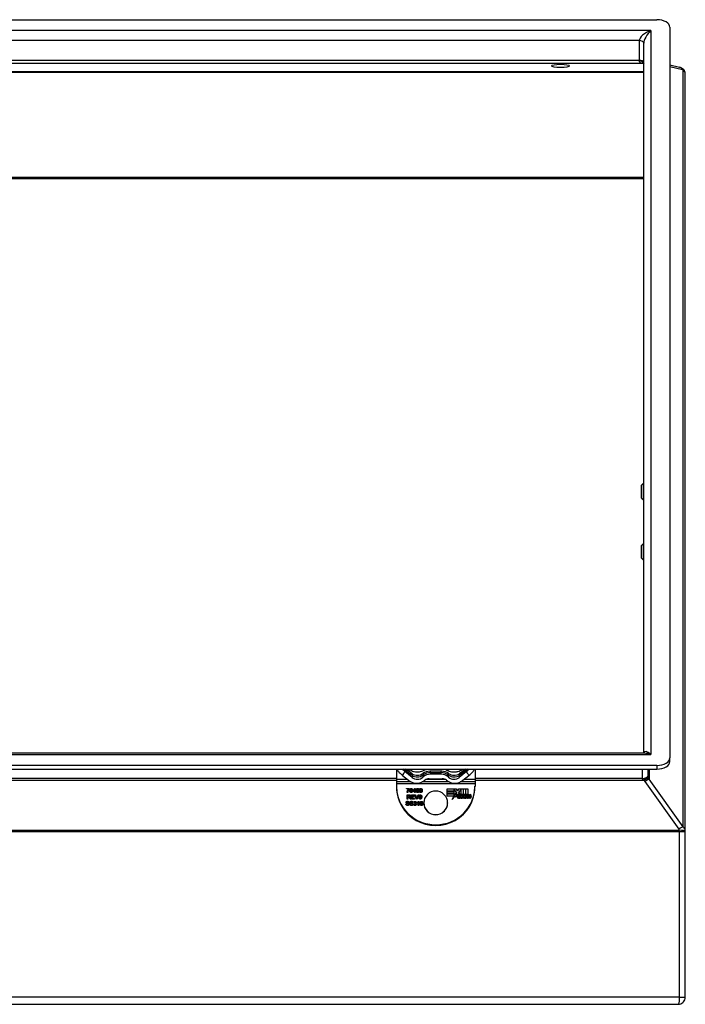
# Model space of a CAD drawing. Header units: inches. Extents: x 13 to 125, y 11 to 86.
# Tile 5 of 11: x 21 to 29, y 74 to 86. Entities that reach past the tile are written whole.
import ezdxf

# ---------------------------------------------------------------- set-up
doc = ezdxf.new("R2010")
doc.units = ezdxf.units.IN
doc.header["$MEASUREMENT"] = 0
doc.layers.add('Visible Edges(ANSI)', color=7, linetype='Continuous', lineweight=25)
doc.layers.add('Visible Tangent Edges(ANSI)', color=7, linetype='Continuous', lineweight=25)

msp = doc.modelspace()

# ---------------------------------------------------------------- linework, layer by layer
at = {"layer": 'Visible Edges(ANSI)'}
for p, q in [((13.148, 85.834), (28.463, 85.834)), ((28.62, 85.744), (28.62, 76.96)), ((28.305, 77.017), (28.305, 85.552)), ((28.62, 85.293), (28.737, 85.264)), ((28.805, 76.077), (28.805, 85.181)), ((28.278, 80.238), (28.297, 80.257)), ((28.297, 80.257), (28.297, 80.065)), ((28.297, 80.257), (28.305, 80.257)), ((28.278, 80.084), (28.278, 80.238)), ((28.278, 80.084), (28.297, 80.065)), ((28.297, 80.065), (28.305, 80.065)), ((28.278, 79.515), (28.297, 79.534)), ((28.278, 79.361), (28.278, 79.515)), ((28.297, 79.534), (28.297, 79.342)), ((28.297, 79.534), (28.305, 79.534)), ((28.278, 79.361), (28.297, 79.342)), ((28.297, 79.342), (28.305, 79.342)), ((28.31, 77.016), (13.3, 77.016)), ((28.62, 76.915), (28.62, 76.96)), ((28.463, 76.87), (13.148, 76.87)), ((13.148, 76.824), (28.463, 76.824)), ((25.333, 76.824), (25.333, 76.702)), ((25.485, 76.795), (25.442, 76.824)), ((26.168, 76.824), (26.126, 76.795)), ((26.278, 76.824), (26.278, 76.702)), ((28.36, 76.754), (28.36, 76.824)), ((25.333, 76.702), (25.333, 76.671)), ((25.464, 76.702), (25.333, 76.702)), ((25.407, 76.75), (25.478, 76.691)), ((25.521, 76.726), (25.435, 76.796)), ((25.521, 76.77), (25.485, 76.795)), ((25.736, 76.702), (25.693, 76.702)), ((25.726, 76.71), (25.884, 76.71)), ((25.868, 76.764), (25.742, 76.764)), ((25.918, 76.702), (25.874, 76.702)), ((26.175, 76.796), (26.089, 76.726)), ((26.126, 76.795), (26.089, 76.77)), ((26.133, 76.691), (26.204, 76.75)), ((26.278, 76.702), (26.146, 76.702)), ((26.278, 76.702), (26.278, 76.671)), ((28.36, 76.745), (28.36, 76.754)), ((25.333, 76.671), (25.333, 76.647)), ((25.333, 76.647), (25.333, 76.621)), ((25.333, 76.621), (25.333, 76.612)), ((25.455, 76.592), (25.488, 76.592)), ((25.455, 76.587), (25.455, 76.592)), ((25.455, 76.591), (25.488, 76.591)), ((25.48, 76.587), (25.455, 76.587)), ((25.48, 76.587), (25.48, 76.585)), ((25.488, 76.592), (25.488, 76.588)), ((25.531, 76.561), (25.553, 76.593)), ((25.531, 76.56), (25.553, 76.592)), ((25.552, 76.583), (25.537, 76.561)), ((25.552, 76.561), (25.552, 76.583)), ((25.553, 76.593), (25.558, 76.593)), ((25.553, 76.593), (25.553, 76.592)), ((25.553, 76.592), (25.558, 76.592)), ((25.558, 76.593), (25.558, 76.561)), ((25.943, 76.561), (25.943, 76.588)), ((25.943, 76.588), (26.054, 76.588)), ((26.025, 76.586), (25.943, 76.586)), ((26.056, 76.543), (26.025, 76.587)), ((26.025, 76.587), (26.025, 76.561)), ((26.054, 76.586), (26.026, 76.586)), ((26.054, 76.588), (26.069, 76.566)), ((26.054, 76.588), (26.054, 76.586)), ((26.069, 76.564), (26.054, 76.586)), ((26.069, 76.566), (26.081, 76.588)), ((26.081, 76.586), (26.069, 76.564)), ((26.081, 76.588), (26.136, 76.588)), ((26.081, 76.588), (26.081, 76.586)), ((26.111, 76.586), (26.081, 76.546)), ((26.111, 76.586), (26.081, 76.586)), ((26.111, 76.521), (26.111, 76.586)), ((26.136, 76.586), (26.111, 76.586)), ((26.136, 76.588), (26.136, 76.507)), ((26.14, 76.513), (26.14, 76.588)), ((26.14, 76.588), (26.165, 76.588)), ((26.165, 76.586), (26.14, 76.586)), ((26.165, 76.588), (26.165, 76.521)), ((26.168, 76.521), (26.168, 76.588)), ((26.168, 76.588), (26.193, 76.588)), ((26.193, 76.586), (26.168, 76.586)), ((26.193, 76.588), (26.193, 76.522)), ((26.278, 76.671), (26.278, 76.647)), ((26.278, 76.647), (26.278, 76.621)), ((26.278, 76.612), (26.278, 76.621)), ((25.469, 76.544), (25.462, 76.544)), ((25.463, 76.516), (25.486, 76.516)), ((25.463, 76.466), (25.463, 76.516)), ((25.463, 76.514), (25.486, 76.514)), ((25.47, 76.466), (25.463, 76.466)), ((25.486, 76.51), (25.47, 76.51)), ((25.47, 76.51), (25.47, 76.494)), ((25.47, 76.494), (25.47, 76.492)), ((25.47, 76.494), (25.484, 76.494)), ((25.47, 76.492), (25.484, 76.492)), ((25.47, 76.488), (25.47, 76.466)), ((25.478, 76.488), (25.47, 76.488)), ((25.489, 76.489), (25.489, 76.487)), ((25.493, 76.486), (25.493, 76.485)), ((25.499, 76.466), (25.493, 76.477)), ((25.497, 76.502), (25.497, 76.501)), ((25.499, 76.48), (25.507, 76.466)), ((25.499, 76.478), (25.507, 76.466)), ((25.507, 76.466), (25.499, 76.466)), ((25.5, 76.568), (25.5, 76.567)), ((25.514, 76.516), (25.55, 76.516)), ((25.514, 76.466), (25.514, 76.516)), ((25.514, 76.514), (25.55, 76.514)), ((25.551, 76.466), (25.514, 76.466)), ((25.52, 76.568), (25.52, 76.567)), ((25.521, 76.51), (25.521, 76.495)), ((25.55, 76.51), (25.521, 76.51)), ((25.521, 76.495), (25.548, 76.495)), ((25.521, 76.495), (25.521, 76.493)), ((25.521, 76.493), (25.548, 76.493)), ((25.521, 76.489), (25.521, 76.472)), ((25.548, 76.489), (25.521, 76.489)), ((25.521, 76.472), (25.551, 76.472)), ((25.521, 76.472), (25.521, 76.471)), ((25.521, 76.471), (25.551, 76.471)), ((25.531, 76.556), (25.531, 76.561)), ((25.552, 76.556), (25.531, 76.556)), ((25.537, 76.561), (25.537, 76.56)), ((25.537, 76.561), (25.552, 76.561)), ((25.537, 76.56), (25.552, 76.56)), ((25.548, 76.495), (25.548, 76.489)), ((25.55, 76.516), (25.55, 76.51)), ((25.551, 76.472), (25.551, 76.466)), ((25.552, 76.561), (25.552, 76.56)), ((25.552, 76.544), (25.552, 76.556)), ((25.558, 76.544), (25.552, 76.544)), ((25.555, 76.516), (25.562, 76.516)), ((25.575, 76.466), (25.555, 76.516)), ((25.556, 76.514), (25.562, 76.514)), ((25.558, 76.561), (25.565, 76.561)), ((25.558, 76.561), (25.558, 76.56)), ((25.558, 76.56), (25.565, 76.56)), ((25.558, 76.556), (25.558, 76.544)), ((25.565, 76.556), (25.558, 76.556)), ((25.562, 76.516), (25.575, 76.48)), ((25.562, 76.516), (25.562, 76.514)), ((25.562, 76.514), (25.575, 76.478)), ((25.565, 76.561), (25.565, 76.556)), ((25.581, 76.466), (25.575, 76.466)), ((25.577, 76.569), (25.577, 76.568)), ((25.578, 76.56), (25.578, 76.558)), ((25.578, 76.472), (25.578, 76.47)), ((25.601, 76.516), (25.581, 76.466)), ((25.581, 76.48), (25.594, 76.516)), ((25.581, 76.478), (25.594, 76.514)), ((25.594, 76.516), (25.601, 76.516)), ((25.594, 76.516), (25.594, 76.514)), ((25.594, 76.514), (25.601, 76.514)), ((25.603, 76.581), (25.597, 76.58)), ((25.598, 76.559), (25.598, 76.558)), ((25.605, 76.478), (25.611, 76.478)), ((25.606, 76.476), (25.611, 76.477)), ((25.611, 76.555), (25.617, 76.556)), ((25.611, 76.554), (25.617, 76.554)), ((25.611, 76.499), (25.611, 76.498)), ((25.611, 76.478), (25.611, 76.477)), ((25.617, 76.576), (25.617, 76.575)), ((25.617, 76.556), (25.617, 76.554)), ((25.631, 76.499), (25.631, 76.498)), ((25.631, 76.488), (25.631, 76.487)), ((25.636, 76.577), (25.636, 76.576)), ((25.637, 76.566), (25.637, 76.564)), ((25.706, 76.521), (25.703, 76.521)), ((25.703, 76.521), (25.703, 76.518)), ((25.907, 76.521), (25.905, 76.521)), ((25.907, 76.518), (25.907, 76.521)), ((26.025, 76.561), (25.943, 76.561)), ((25.943, 76.531), (25.943, 76.558)), ((25.943, 76.558), (26.025, 76.558)), ((26.025, 76.556), (25.943, 76.556)), ((26.025, 76.531), (25.943, 76.531)), ((25.943, 76.501), (25.943, 76.528)), ((25.943, 76.528), (26.025, 76.528)), ((26.025, 76.526), (25.943, 76.526)), ((26.024, 76.501), (25.943, 76.501)), ((26.003, 76.462), (26.024, 76.501)), ((26.04, 76.5), (26.003, 76.462)), ((26.024, 76.5), (26.005, 76.464)), ((26.024, 76.501), (26.024, 76.5)), ((26.025, 76.558), (26.025, 76.531)), ((26.025, 76.528), (26.025, 76.504)), ((26.025, 76.504), (26.038, 76.528)), ((26.038, 76.526), (26.025, 76.502)), ((26.025, 76.504), (26.025, 76.502)), ((26.038, 76.528), (26.04, 76.52)), ((26.038, 76.528), (26.038, 76.526)), ((26.04, 76.518), (26.038, 76.526)), ((26.04, 76.52), (26.056, 76.543)), ((26.056, 76.541), (26.04, 76.518)), ((26.04, 76.52), (26.04, 76.518)), ((26.041, 76.488), (26.04, 76.5)), ((26.067, 76.525), (26.041, 76.488)), ((26.056, 76.543), (26.056, 76.541)), ((26.073, 76.515), (26.067, 76.525)), ((26.069, 76.566), (26.069, 76.564)), ((26.107, 76.493), (26.076, 76.493)), ((26.076, 76.491), (26.076, 76.49)), ((26.077, 76.501), (26.077, 76.499)), ((26.077, 76.501), (26.097, 76.501)), ((26.077, 76.499), (26.097, 76.499)), ((26.081, 76.546), (26.098, 76.522)), ((26.081, 76.546), (26.081, 76.545)), ((26.097, 76.522), (26.081, 76.545)), ((26.096, 76.52), (26.096, 76.518)), ((26.097, 76.501), (26.097, 76.499)), ((26.098, 76.505), (26.098, 76.503)), ((26.101, 76.484), (26.101, 76.476)), ((26.106, 76.474), (26.126, 76.497)), ((26.119, 76.474), (26.106, 76.474)), ((26.126, 76.495), (26.107, 76.474)), ((26.13, 76.521), (26.111, 76.521)), ((26.126, 76.497), (26.115, 76.519)), ((26.115, 76.519), (26.128, 76.519)), ((26.128, 76.517), (26.116, 76.517)), ((26.13, 76.49), (26.119, 76.474)), ((26.126, 76.497), (26.126, 76.495)), ((26.128, 76.519), (26.135, 76.504)), ((26.128, 76.519), (26.128, 76.517)), ((26.135, 76.502), (26.128, 76.517)), ((26.136, 76.507), (26.13, 76.521)), ((26.132, 76.49), (26.13, 76.49)), ((26.139, 76.474), (26.132, 76.49)), ((26.135, 76.504), (26.136, 76.504)), ((26.135, 76.504), (26.135, 76.502)), ((26.136, 76.502), (26.135, 76.502)), ((26.136, 76.504), (26.148, 76.519)), ((26.148, 76.517), (26.136, 76.502)), ((26.136, 76.504), (26.136, 76.502)), ((26.152, 76.474), (26.139, 76.474)), ((26.146, 76.521), (26.14, 76.513)), ((26.161, 76.519), (26.141, 76.497)), ((26.141, 76.497), (26.152, 76.474)), ((26.141, 76.497), (26.141, 76.495)), ((26.151, 76.474), (26.141, 76.495)), ((26.165, 76.521), (26.146, 76.521)), ((26.148, 76.519), (26.161, 76.519)), ((26.148, 76.519), (26.148, 76.517)), ((26.16, 76.517), (26.148, 76.517)), ((26.158, 76.474), (26.166, 76.519)), ((26.166, 76.517), (26.158, 76.474)), ((26.169, 76.474), (26.158, 76.474)), ((26.166, 76.519), (26.175, 76.519)), ((26.166, 76.519), (26.166, 76.517)), ((26.175, 76.517), (26.166, 76.517)), ((26.178, 76.521), (26.168, 76.521)), ((26.172, 76.492), (26.169, 76.474)), ((26.175, 76.519), (26.175, 76.511)), ((26.175, 76.511), (26.177, 76.511)), ((26.175, 76.511), (26.175, 76.509)), ((26.177, 76.509), (26.175, 76.509)), ((26.177, 76.511), (26.177, 76.509)), ((26.178, 76.516), (26.178, 76.521)), ((26.178, 76.521), (26.178, 76.519)), ((26.178, 76.519), (26.178, 76.516)), ((26.186, 76.474), (26.191, 76.502)), ((26.191, 76.501), (26.186, 76.474)), ((26.197, 76.474), (26.186, 76.474)), ((26.191, 76.504), (26.191, 76.502)), ((26.2, 76.492), (26.197, 76.474)), ((26.203, 76.509), (26.203, 76.507)), ((26.214, 76.474), (26.219, 76.502)), ((26.219, 76.501), (26.214, 76.474)), ((26.225, 76.474), (26.214, 76.474)), ((26.219, 76.504), (26.219, 76.502)), ((26.231, 76.502), (26.225, 76.474)), ((25.447, 76.405), (25.454, 76.405)), ((25.448, 76.403), (25.454, 76.404)), ((25.454, 76.405), (25.454, 76.404)), ((25.456, 76.426), (25.456, 76.424)), ((25.486, 76.424), (25.479, 76.424)), ((25.481, 76.402), (25.481, 76.401)), ((25.494, 76.405), (25.5, 76.405)), ((25.494, 76.403), (25.5, 76.404)), ((25.5, 76.405), (25.5, 76.404)), ((25.502, 76.426), (25.502, 76.424)), ((25.532, 76.424), (25.526, 76.424)), ((25.528, 76.402), (25.528, 76.401)), ((25.547, 76.424), (25.541, 76.425)), ((25.541, 76.402), (25.547, 76.403)), ((25.541, 76.401), (25.547, 76.401)), ((25.547, 76.403), (25.547, 76.401)), ((25.553, 76.417), (25.553, 76.416)), ((25.553, 76.412), (25.553, 76.417)), ((25.553, 76.412), (25.553, 76.416)), ((25.564, 76.426), (25.564, 76.424)), ((25.564, 76.415), (25.564, 76.414)), ((25.567, 76.403), (25.567, 76.402)), ((25.584, 76.42), (25.584, 76.426)), ((25.596, 76.389), (25.596, 76.427)), ((25.602, 76.389), (25.596, 76.389)), ((25.598, 76.438), (25.602, 76.438)), ((25.598, 76.438), (25.598, 76.437)), ((25.598, 76.437), (25.602, 76.437)), ((25.602, 76.438), (25.602, 76.389)), ((25.624, 76.414), (25.624, 76.413)), ((25.625, 76.405), (25.625, 76.403)), ((25.65, 76.426), (25.644, 76.425)), ((25.645, 76.404), (25.645, 76.403)), ((25.662, 76.42), (25.662, 76.417)), ((25.948, 76.42), (25.948, 76.417)), ((25.703, 76.322), (25.703, 76.319)), ((25.703, 76.319), (25.706, 76.319)), ((25.703, 76.319), (25.703, 76.312)), ((25.709, 76.312), (25.703, 76.312)), ((25.706, 76.316), (25.706, 76.319)), ((25.907, 76.312), (25.901, 76.312)), ((25.905, 76.319), (25.905, 76.316)), ((25.905, 76.319), (25.907, 76.319)), ((25.907, 76.319), (25.907, 76.322)), ((25.907, 76.319), (25.907, 76.312)), ((28.805, 76.077), (28.805, 76.077)), ((28.805, 76.077), (28.805, 76.074)), ((28.805, 74.084), (28.805, 76.074)), ((12.891, 73.998), (28.719, 73.998))]:
    msp.add_line(p, q, dxfattribs=at)
for centre, major_axis, ratio, start_param, end_param in [((28.463, 85.744), (0.157, 0), 0.573576, 0, 1.570796), ((28.722, 85.181), (-0.023, -0.0793), 0.998038, 2.712574, 2.744906), ((28.463, 76.96), (0.157, 0), 0.573576, 4.712389, 6.283185), ((28.463, 76.915), (0.157, 0), 0.573576, 4.712389, 6.283185), ((25.584, 76.832), (-0.0984, 0), 0.819152, 0.872665, 2.317525), ((25.584, 76.8), (-0.0984, 0), 0.979925, 0.872665, 2.317525), ((25.742, 76.692), (-0.134, 0), 0.819152, 4.782088, 5.459117), ((25.742, 76.633), (0.134, 0), 0.979925, 1.570796, 2.317525), ((25.726, 76.633), (-0.0787, 0), 0.979925, 4.712389, 5.415089), ((25.868, 76.633), (0.134, 0), 0.979925, 0.824068, 1.570796), ((25.868, 76.692), (-0.134, 0), 0.819152, 3.965661, 4.64269), ((25.884, 76.633), (-0.0787, 0), 0.979925, 4.009689, 4.712389), ((26.026, 76.832), (-0.0984, 0), 0.819152, 0.824068, 2.268928), ((26.026, 76.8), (-0.0984, 0), 0.979925, 0.824068, 2.268928), ((25.805, 76.621), (0.472, 0), 0.984808, 3.141593, 6.283185), ((25.805, 76.612), (-0.472, 0), 0.984808, 0, 3.141593), ((25.576, 76.806), (0.153, 0), 0.979925, 4.014257, 5.415089), ((26.034, 76.806), (0.153, 0), 0.979925, 4.009689, 5.410521), ((25.805, 76.42), (-0.143, 0), 0.984808, 5.512224, 7.054146), ((25.805, 76.42), (-0.143, 0), 0.984808, 3.941428, 5.48335), ((25.805, 76.42), (0.143, 0), 0.984808, 5.512224, 7.054146), ((26.081, 76.491), (-0.0164, 0), 0.984808, 6.223227, 7.706685), ((26.098, 76.49), (-0.0332, 0), 0.984808, 5.483273, 6.223227), ((26.098, 76.488), (-0.0332, 0), 0.984808, 5.483273, 6.223227), ((26.081, 76.489), (-0.0164, 0), 0.984808, 6.223227, 6.230387), ((26.092, 76.495), (-0.0275, 0), 0.984808, 4.486876, 5.465997), ((26.092, 76.495), (0.0249, 0), 0.984808, 1.403394, 2.341681), ((26.092, 76.494), (-0.0249, 0), 0.984808, 4.544986, 5.483273), ((26.084, 76.491), (-0.008, 0), 0.984808, 5.995661, 7.412036), ((26.084, 76.49), (-0.008, 0), 0.984808, 0, 1.128851), ((26.091, 76.499), (-0.014, 0), 0.984808, 5.050628, 6.160969), ((26.086, 76.524), (-0.0506, 0), 0.984808, 1.4235, 1.873336), ((26.091, 76.507), (0.0256, 0), 0.984808, 4.270443, 5.106151), ((26.091, 76.505), (-0.0256, 0), 0.984808, 1.128851, 1.964558), ((26.09, 76.504), (-0.00912, 0), 0.984808, 4.034593, 5.050628), ((26.09, 76.505), (0.00796, 0), 0.984808, 5.784976, 7.176186), ((26.095, 76.507), (0.0127, 0), 0.984808, 0.416165, 1.484929), ((26.095, 76.505), (-0.0127, 0), 0.984808, 3.557757, 4.626522), ((26.09, 76.503), (0.00796, 0), 0.984808, 5.784976, 6.283185), ((26.085, 76.503), (0.0235, 0), 0.984808, 5.867021, 6.69935), ((26.085, 76.501), (0.0235, 0), 0.984808, 0.036934, 0.416165), ((26.21, 76.486), (-0.0387, 0), 0.984808, 5.717685, 6.108652), ((26.194, 76.5), (0.02, 0), 0.984808, 1.56168, 2.572814), ((26.194, 76.499), (-0.02, 0), 0.984808, 4.703272, 5.714406), ((26.192, 76.503), (-0.02, 0), 0.984808, 4.691362, 5.525449), ((26.187, 76.501), (-0.0105, 0), 0.984808, 4.817632, 5.717685), ((26.186, 76.506), (-0.005, 0), 0.984808, 3.552742, 4.817632), ((26.181, 76.504), (0.0102, 0), 0.984808, 6.108652, 6.694335), ((26.181, 76.502), (0.0103, 0), 0.984808, 6.108652, 6.283185), ((26.194, 76.512), (0.00845, 0), 0.984808, 0.29658, 1.56168), ((26.194, 76.51), (0.00845, 0), 0.984808, 0.29658, 1.56168), ((26.239, 76.486), (-0.0387, 0), 0.984808, 5.734426, 6.123063), ((26.179, 76.507), (0.024, 0), 0.984808, 0.063127, 0.29658), ((26.179, 76.506), (0.024, 0), 0.984808, 0.063127, 0.29658), ((26.222, 76.5), (0.0205, 0), 0.984808, 1.56519, 2.686948), ((26.222, 76.498), (-0.0205, 0), 0.984808, 4.706783, 5.828541), ((26.215, 76.501), (-0.0105, 0), 0.984808, 4.818901, 5.717844), ((26.214, 76.506), (-0.005, 0), 0.984808, 3.552596, 4.818901), ((26.209, 76.504), (0.0102, 0), 0.984808, 6.108516, 6.694188), ((26.209, 76.502), (0.0102, 0), 0.984808, 6.108516, 6.283185), ((26.222, 76.511), (0.00875, 0), 0.984808, 0.322446, 1.56519), ((26.222, 76.51), (0.00875, 0), 0.984808, 0.322446, 1.56519), ((26.207, 76.507), (0.024, 0), 0.984808, 6.091199, 6.605631), ((26.207, 76.505), (0.024, 0), 0.984808, 0.036164, 0.322446), ((25.805, 76.417), (-0.143, 0), 0.984808, 0, 0.770961), ((25.805, 76.417), (0.143, 0), 0.984808, 5.512224, 6.283185), ((25.805, 76.42), (0.143, 0), 0.984808, 3.941428, 5.48335), ((25.805, 76.417), (-0.143, 0), 0.984808, 0.799835, 2.341757)]:
    msp.add_ellipse(centre, major_axis=major_axis, ratio=ratio, start_param=start_param, end_param=end_param, dxfattribs=at)
msp.add_ellipse((27.305, 85.279), major_axis=(0.109, 0), ratio=0.173648, dxfattribs=at)
for points, degree, knots in [([(28.298, 85.311), (28.299, 85.311), (28.3, 85.31), (28.301, 85.309), (28.303, 85.308), (28.304, 85.306), (28.305, 85.306), (28.305, 85.305)], 3, [0, 0, 0, 0, 0.0546064, 0.0546064, 0.1092127, 0.1092127, 0.157687, 0.157687, 0.157687, 0.157687]), ([(28.737, 85.264), (28.741, 85.263), (28.745, 85.262), (28.751, 85.26), (28.754, 85.258), (28.759, 85.256), (28.761, 85.254), (28.765, 85.252), (28.767, 85.25), (28.771, 85.248), (28.773, 85.246), (28.774, 85.245)], 3, [0.7853982, 0.7853982, 0.7853982, 0.7853982, 0.9387154, 0.9387154, 1.0920326, 1.0920326, 1.2453498, 1.2453498, 1.398667, 1.398667, 1.5519842, 1.5519842, 1.5519842, 1.5519842]), ([(28.805, 85.181), (28.805, 85.186), (28.805, 85.191), (28.803, 85.201), (28.801, 85.205), (28.798, 85.215), (28.796, 85.219), (28.791, 85.227), (28.788, 85.231), (28.783, 85.237), (28.78, 85.24), (28.776, 85.243)], 3, [3.1415927, 3.1415927, 3.1415927, 3.1415927, 3.2934201, 3.2934201, 3.4452475, 3.4452475, 3.597075, 3.597075, 3.7489024, 3.7489024, 3.9007299, 3.9007299, 3.9007299, 3.9007299]), ([(28.305, 77.016), (28.305, 77.017), (28.305, 77.017), (28.306, 77.018), (28.306, 77.018), (28.306, 77.018)], 3, [-0.5001017, -0.5001017, -0.5001017, -0.5001017, -0.3839724, -0.3839724, -0.2898663, -0.2898663, -0.2898663, -0.2898663]), ([(25.339, 76.824), (25.34, 76.822), (25.341, 76.82), (25.343, 76.816), (25.344, 76.814), (25.346, 76.812)], 3, [0.0571, 0.0571, 0.0571, 0.0571, 0.07827605, 0.07827605, 0.09746574, 0.09746574, 0.09746574, 0.09746574]), ([(25.435, 76.796), (25.427, 76.804), (25.418, 76.811), (25.407, 76.821), (25.405, 76.823), (25.403, 76.824)], 3, [0, 0, 0, 0, 0.0875889, 0.0875889, 0.109924, 0.109924, 0.109924, 0.109924]), ([(25.479, 76.824), (25.487, 76.82), (25.496, 76.816), (25.518, 76.805), (25.532, 76.798), (25.558, 76.793), (25.568, 76.792), (25.589, 76.791), (25.599, 76.792), (25.619, 76.794), (25.629, 76.797), (25.648, 76.803), (25.656, 76.808), (25.677, 76.817), (25.691, 76.822), (25.705, 76.824)], 3, [0.3725827, 0.3725827, 0.3725827, 0.3725827, 0.450958, 0.450958, 0.5774648, 0.5774648, 0.6551928, 0.6551928, 0.7328456, 0.7328456, 0.8106436, 0.8106436, 0.8881931, 0.8881931, 0.9980648, 0.9980648, 0.9980648, 0.9980648]), ([(25.906, 76.824), (25.908, 76.824), (25.91, 76.824), (25.922, 76.821), (25.931, 76.818), (25.949, 76.81), (25.957, 76.806), (25.975, 76.799), (25.985, 76.796), (26.005, 76.792), (26.015, 76.791), (26.035, 76.791), (26.046, 76.792), (26.061, 76.795), (26.067, 76.796), (26.091, 76.803), (26.108, 76.812), (26.127, 76.822), (26.129, 76.823), (26.131, 76.824)], 3, [1.5098209, 1.5098209, 1.5098209, 1.5098209, 1.5259541, 1.5259541, 1.6035156, 1.6035156, 1.6808939, 1.6808939, 1.7588858, 1.7588858, 1.8365855, 1.8365855, 1.9142464, 1.9142464, 1.9577867, 1.9577867, 2.1146359, 2.1146359, 2.1359656, 2.1359656, 2.1359656, 2.1359656]), ([(26.207, 76.824), (26.205, 76.823), (26.203, 76.821), (26.193, 76.811), (26.184, 76.804), (26.175, 76.796)], 3, [0.05663553, 0.05663553, 0.05663553, 0.05663553, 0.07387394, 0.07387394, 0.14424875, 0.14424875, 0.14424875, 0.14424875]), ([(26.265, 76.812), (26.266, 76.814), (26.267, 76.816), (26.269, 76.82), (26.27, 76.822), (26.271, 76.824)], 3, [0.06426987, 0.06426987, 0.06426987, 0.06426987, 0.08345277, 0.08345277, 0.10462464, 0.10462464, 0.10462464, 0.10462464]), ([(25.346, 76.812), (25.351, 76.803), (25.358, 76.794), (25.373, 76.779), (25.38, 76.773), (25.393, 76.761), (25.4, 76.755), (25.407, 76.75)], 3, [0, 0, 0, 0, 0.0940926, 0.0940926, 0.1556204, 0.1556204, 0.2180629, 0.2180629, 0.2180629, 0.2180629]), ([(26.204, 76.75), (26.217, 76.76), (26.229, 76.771), (26.25, 76.792), (26.259, 76.802), (26.265, 76.812)], 3, [0, 0, 0, 0, 0.131248, 0.131248, 0.2609802, 0.2609802, 0.2609802, 0.2609802]), ([(25.462, 76.544), (25.463, 76.549), (25.467, 76.565), (25.475, 76.58), (25.48, 76.585)], 2, [0.114801, 0.114801, 0.114801, 1, 2, 3, 3, 3]), ([(25.494, 76.567), (25.494, 76.576), (25.498, 76.586), (25.505, 76.592), (25.51, 76.592)], 2, [0.040133, 0.040133, 0.040133, 1, 2, 3, 3, 3]), ([(25.51, 76.592), (25.514, 76.592), (25.52, 76.589), (25.524, 76.583), (25.526, 76.574), (25.526, 76.567)], 2, [0, 0, 0, 1, 2, 3, 3.951262, 3.951262, 3.951262]), ([(25.589, 76.592), (25.595, 76.592), (25.602, 76.586), (25.603, 76.581)], 2, [0, 0, 0, 1, 1.879391, 1.879391, 1.879391]), ([(25.61, 76.576), (25.611, 76.583), (25.619, 76.592), (25.626, 76.592)], 2, [0.046278, 0.046278, 0.046278, 1, 2, 2, 2]), ([(25.626, 76.592), (25.631, 76.592), (25.639, 76.587), (25.643, 76.577), (25.643, 76.569)], 2, [0, 0, 0, 1, 2, 2.962833, 2.962833, 2.962833]), ([(25.486, 76.514), (25.492, 76.514), (25.499, 76.511), (25.503, 76.505), (25.503, 76.501)], 2, [0, 0, 0, 1, 2, 2.915165, 2.915165, 2.915165]), ([(25.59, 76.574), (25.596, 76.574), (25.604, 76.566), (25.604, 76.559)], 2, [0, 0, 0, 1, 1.950027, 1.950027, 1.950027]), ([(25.605, 76.498), (25.605, 76.505), (25.613, 76.514), (25.62, 76.514)], 2, [0.046278, 0.046278, 0.046278, 1, 2, 2, 2]), ([(25.62, 76.514), (25.625, 76.514), (25.633, 76.509), (25.637, 76.5), (25.637, 76.491)], 2, [0, 0, 0, 1, 2, 2.962833, 2.962833, 2.962833]), ([(25.449, 76.425), (25.45, 76.428), (25.454, 76.434), (25.462, 76.438), (25.467, 76.438)], 2, [0.091934, 0.091934, 0.091934, 1, 2, 3, 3, 3]), ([(25.467, 76.438), (25.473, 76.438), (25.481, 76.434), (25.485, 76.428), (25.486, 76.424)], 2, [0, 0, 0, 1, 2, 2.839912, 2.839912, 2.839912]), ([(25.479, 76.413), (25.483, 76.411), (25.487, 76.406), (25.487, 76.402)], 2, [0, 0, 0, 1, 1.910483, 1.910483, 1.910483]), ([(25.496, 76.425), (25.496, 76.428), (25.5, 76.434), (25.509, 76.438), (25.514, 76.438)], 2, [0.091934, 0.091934, 0.091934, 1, 2, 3, 3, 3]), ([(25.514, 76.438), (25.519, 76.438), (25.528, 76.434), (25.532, 76.428), (25.532, 76.424)], 2, [0, 0, 0, 1, 2, 2.839912, 2.839912, 2.839912]), ([(25.525, 76.413), (25.53, 76.411), (25.534, 76.406), (25.534, 76.402)], 2, [0, 0, 0, 1, 1.910483, 1.910483, 1.910483]), ([(25.541, 76.425), (25.543, 76.431), (25.55, 76.437), (25.556, 76.437)], 2, [0.111007, 0.111007, 0.111007, 1, 2, 2, 2]), ([(25.556, 76.437), (25.56, 76.437), (25.567, 76.433), (25.571, 76.428), (25.571, 76.425)], 2, [0, 0, 0, 1, 2, 2.895901, 2.895901, 2.895901]), ([(25.564, 76.414), (25.568, 76.413), (25.573, 76.407), (25.573, 76.403)], 2, [0, 0, 0, 1, 1.926124, 1.926124, 1.926124]), ([(25.636, 76.437), (25.642, 76.437), (25.649, 76.431), (25.65, 76.426)], 2, [0, 0, 0, 1, 1.879391, 1.879391, 1.879391]), ([(25.636, 76.419), (25.642, 76.419), (25.651, 76.411), (25.651, 76.404)], 2, [0, 0, 0, 1, 1.950027, 1.950027, 1.950027]), ([(28.719, 73.998), (28.73, 73.998), (28.74, 74), (28.759, 74.007), (28.768, 74.012), (28.782, 74.025), (28.788, 74.032), (28.798, 74.048), (28.801, 74.057), (28.804, 74.072), (28.805, 74.078), (28.805, 74.084)], 3, [-0.00037714, -0.00037714, -0.00037714, -0.00037714, 0.01788406, 0.01788406, 0.03401046, 0.03401046, 0.04766247, 0.04766247, 0.05973193, 0.05973193, 0.06727535, 0.06727535, 0.06727535, 0.06727535])]:
    msp.add_open_spline(points, degree=degree, knots=knots, dxfattribs=at)
for points in [[(25.462, 76.544), (25.463, 76.55), (25.467, 76.566), (25.475, 76.581), (25.48, 76.587)], [(25.488, 76.588), (25.483, 76.583), (25.474, 76.566), (25.471, 76.557)], [(25.494, 76.568), (25.494, 76.577), (25.498, 76.587), (25.505, 76.593), (25.51, 76.593)], [(25.503, 76.585), (25.5, 76.58), (25.5, 76.568)], [(25.51, 76.588), (25.506, 76.588), (25.503, 76.585)], [(25.51, 76.593), (25.514, 76.593), (25.52, 76.59), (25.524, 76.584), (25.526, 76.575), (25.526, 76.568)], [(25.52, 76.568), (25.52, 76.58), (25.514, 76.588), (25.51, 76.588)], [(25.571, 76.567), (25.571, 76.581), (25.577, 76.588)], [(25.571, 76.566), (25.571, 76.58), (25.577, 76.586)], [(25.577, 76.588), (25.581, 76.593), (25.589, 76.593)], [(25.577, 76.586), (25.581, 76.592), (25.589, 76.592)], [(25.584, 76.587), (25.581, 76.585), (25.577, 76.577), (25.577, 76.569)], [(25.589, 76.588), (25.586, 76.588), (25.584, 76.587)], [(25.589, 76.593), (25.595, 76.593), (25.603, 76.587), (25.603, 76.581)], [(25.595, 76.586), (25.592, 76.588), (25.589, 76.588)], [(25.597, 76.58), (25.596, 76.584), (25.595, 76.586)], [(25.61, 76.577), (25.61, 76.584), (25.619, 76.593), (25.626, 76.593)], [(25.627, 76.588), (25.623, 76.588), (25.617, 76.582), (25.617, 76.576)], [(25.626, 76.593), (25.631, 76.593), (25.639, 76.588), (25.643, 76.578), (25.643, 76.569)], [(25.636, 76.577), (25.636, 76.582), (25.631, 76.588), (25.627, 76.588)], [(25.471, 76.557), (25.469, 76.551), (25.469, 76.544)], [(25.481, 76.488), (25.48, 76.488), (25.478, 76.488)], [(25.493, 76.477), (25.49, 76.481), (25.486, 76.486), (25.483, 76.488), (25.481, 76.488)], [(25.484, 76.494), (25.489, 76.494), (25.494, 76.496), (25.497, 76.5), (25.497, 76.502)], [(25.484, 76.492), (25.489, 76.492), (25.494, 76.494), (25.497, 76.498), (25.497, 76.501)], [(25.486, 76.516), (25.492, 76.516), (25.499, 76.513), (25.503, 76.506), (25.503, 76.502)], [(25.497, 76.502), (25.497, 76.506), (25.491, 76.51), (25.486, 76.51)], [(25.503, 76.502), (25.503, 76.497), (25.497, 76.49), (25.489, 76.489)], [(25.489, 76.489), (25.492, 76.487), (25.493, 76.486)], [(25.489, 76.487), (25.492, 76.486), (25.493, 76.485)], [(25.493, 76.486), (25.496, 76.484), (25.499, 76.48)], [(25.493, 76.485), (25.496, 76.482), (25.499, 76.478)], [(25.499, 76.548), (25.494, 76.554), (25.494, 76.568)], [(25.51, 76.543), (25.503, 76.543), (25.499, 76.548)], [(25.5, 76.568), (25.5, 76.556), (25.506, 76.548), (25.51, 76.548)], [(25.5, 76.567), (25.5, 76.555), (25.506, 76.547), (25.51, 76.547)], [(25.51, 76.548), (25.514, 76.548), (25.52, 76.556), (25.52, 76.568)], [(25.526, 76.568), (25.526, 76.559), (25.523, 76.549), (25.516, 76.543), (25.51, 76.543)], [(25.51, 76.547), (25.514, 76.547), (25.52, 76.555), (25.52, 76.567)], [(25.589, 76.543), (25.581, 76.543), (25.571, 76.554), (25.571, 76.567)], [(25.575, 76.48), (25.577, 76.475), (25.578, 76.472)], [(25.575, 76.478), (25.577, 76.474), (25.578, 76.47)], [(25.577, 76.569), (25.58, 76.572), (25.586, 76.576), (25.59, 76.576)], [(25.577, 76.568), (25.58, 76.571), (25.586, 76.574), (25.59, 76.574)], [(25.588, 76.57), (25.584, 76.57), (25.578, 76.564), (25.578, 76.56)], [(25.578, 76.56), (25.578, 76.557), (25.581, 76.551), (25.586, 76.548), (25.588, 76.548)], [(25.578, 76.558), (25.578, 76.555), (25.581, 76.55), (25.586, 76.547), (25.588, 76.547)], [(25.578, 76.472), (25.579, 76.476), (25.581, 76.48)], [(25.578, 76.47), (25.579, 76.474), (25.581, 76.478)], [(25.598, 76.559), (25.598, 76.564), (25.592, 76.57), (25.588, 76.57)], [(25.588, 76.548), (25.592, 76.548), (25.598, 76.554), (25.598, 76.559)], [(25.588, 76.547), (25.592, 76.547), (25.598, 76.553), (25.598, 76.558)], [(25.604, 76.56), (25.604, 76.555), (25.6, 76.547), (25.593, 76.543), (25.589, 76.543)], [(25.59, 76.576), (25.596, 76.576), (25.604, 76.567), (25.604, 76.56)], [(25.605, 76.499), (25.605, 76.507), (25.613, 76.516), (25.62, 76.516)], [(25.619, 76.483), (25.613, 76.483), (25.605, 76.492), (25.605, 76.499)], [(25.619, 76.465), (25.614, 76.465), (25.606, 76.472), (25.605, 76.478)], [(25.625, 76.56), (25.619, 76.56), (25.61, 76.569), (25.61, 76.577)], [(25.625, 76.543), (25.619, 76.543), (25.612, 76.549), (25.611, 76.555)], [(25.621, 76.511), (25.617, 76.511), (25.611, 76.504), (25.611, 76.499)], [(25.611, 76.499), (25.611, 76.494), (25.617, 76.488), (25.621, 76.488)], [(25.611, 76.498), (25.611, 76.493), (25.617, 76.487), (25.621, 76.487)], [(25.611, 76.478), (25.612, 76.474), (25.616, 76.47), (25.62, 76.47)], [(25.611, 76.477), (25.612, 76.473), (25.616, 76.469), (25.62, 76.469)], [(25.617, 76.576), (25.617, 76.572), (25.622, 76.566), (25.627, 76.566)], [(25.617, 76.575), (25.617, 76.57), (25.622, 76.564), (25.627, 76.564)], [(25.617, 76.556), (25.618, 76.552), (25.622, 76.548), (25.625, 76.548)], [(25.617, 76.554), (25.618, 76.55), (25.622, 76.547), (25.625, 76.547)], [(25.637, 76.492), (25.637, 76.482), (25.633, 76.471), (25.625, 76.465), (25.619, 76.465)], [(25.631, 76.489), (25.629, 76.487), (25.623, 76.483), (25.619, 76.483)], [(25.62, 76.516), (25.625, 76.516), (25.633, 76.511), (25.637, 76.501), (25.637, 76.492)], [(25.62, 76.47), (25.622, 76.47), (25.627, 76.473), (25.629, 76.477), (25.631, 76.484), (25.631, 76.488)], [(25.62, 76.469), (25.622, 76.469), (25.627, 76.472), (25.629, 76.476), (25.631, 76.483), (25.631, 76.487)], [(25.631, 76.499), (25.631, 76.505), (25.625, 76.511), (25.621, 76.511)], [(25.621, 76.488), (25.625, 76.488), (25.631, 76.494), (25.631, 76.499)], [(25.621, 76.487), (25.625, 76.487), (25.631, 76.493), (25.631, 76.498)], [(25.643, 76.569), (25.643, 76.56), (25.639, 76.549), (25.631, 76.543), (25.625, 76.543)], [(25.637, 76.567), (25.635, 76.564), (25.629, 76.56), (25.625, 76.56)], [(25.625, 76.548), (25.628, 76.548), (25.633, 76.55), (25.635, 76.555), (25.637, 76.562), (25.637, 76.566)], [(25.625, 76.547), (25.628, 76.547), (25.633, 76.549), (25.635, 76.553), (25.637, 76.561), (25.637, 76.564)], [(25.627, 76.566), (25.631, 76.566), (25.636, 76.572), (25.636, 76.577)], [(25.627, 76.564), (25.631, 76.564), (25.636, 76.57), (25.636, 76.576)], [(25.631, 76.488), (25.631, 76.489), (25.631, 76.489)], [(25.637, 76.566), (25.637, 76.566), (25.637, 76.567)], [(25.469, 76.388), (25.462, 76.388), (25.453, 76.392), (25.448, 76.4), (25.447, 76.405)], [(25.449, 76.425), (25.449, 76.429), (25.454, 76.436), (25.462, 76.439), (25.467, 76.439)], [(25.456, 76.415), (25.453, 76.416), (25.449, 76.422), (25.449, 76.425)], [(25.454, 76.405), (25.454, 76.401), (25.457, 76.397), (25.464, 76.394), (25.469, 76.394)], [(25.454, 76.404), (25.454, 76.4), (25.457, 76.395), (25.464, 76.392), (25.469, 76.392)], [(25.467, 76.433), (25.461, 76.433), (25.456, 76.429), (25.456, 76.426)], [(25.456, 76.426), (25.456, 76.423), (25.458, 76.421)], [(25.456, 76.424), (25.456, 76.422), (25.458, 76.42)], [(25.475, 76.409), (25.473, 76.41), (25.459, 76.413), (25.456, 76.415)], [(25.458, 76.421), (25.46, 76.42), (25.476, 76.416), (25.479, 76.415)], [(25.458, 76.42), (25.46, 76.418), (25.476, 76.415), (25.479, 76.413)], [(25.467, 76.439), (25.473, 76.439), (25.481, 76.435), (25.486, 76.429), (25.486, 76.424)], [(25.479, 76.424), (25.479, 76.428), (25.473, 76.433), (25.467, 76.433)], [(25.487, 76.403), (25.487, 76.399), (25.483, 76.392), (25.474, 76.388), (25.469, 76.388)], [(25.469, 76.394), (25.472, 76.394), (25.478, 76.396), (25.481, 76.4), (25.481, 76.402)], [(25.469, 76.392), (25.472, 76.392), (25.478, 76.395), (25.481, 76.399), (25.481, 76.401)], [(25.481, 76.402), (25.481, 76.404), (25.478, 76.408), (25.475, 76.409)], [(25.479, 76.415), (25.483, 76.413), (25.487, 76.407), (25.487, 76.403)], [(25.515, 76.388), (25.509, 76.388), (25.499, 76.392), (25.494, 76.4), (25.494, 76.405)], [(25.496, 76.425), (25.496, 76.429), (25.5, 76.436), (25.509, 76.439), (25.514, 76.439)], [(25.503, 76.415), (25.499, 76.416), (25.496, 76.422), (25.496, 76.425)], [(25.5, 76.405), (25.501, 76.401), (25.504, 76.397), (25.511, 76.394), (25.515, 76.394)], [(25.5, 76.404), (25.501, 76.4), (25.504, 76.395), (25.511, 76.392), (25.515, 76.392)], [(25.514, 76.433), (25.508, 76.433), (25.502, 76.429), (25.502, 76.426)], [(25.502, 76.426), (25.502, 76.423), (25.504, 76.421)], [(25.502, 76.424), (25.502, 76.422), (25.504, 76.42)], [(25.522, 76.409), (25.52, 76.41), (25.506, 76.413), (25.503, 76.415)], [(25.504, 76.421), (25.506, 76.42), (25.522, 76.416), (25.525, 76.415)], [(25.504, 76.42), (25.506, 76.418), (25.522, 76.415), (25.525, 76.413)], [(25.514, 76.439), (25.519, 76.439), (25.528, 76.435), (25.532, 76.429), (25.532, 76.424)], [(25.526, 76.424), (25.526, 76.428), (25.52, 76.433), (25.514, 76.433)], [(25.534, 76.403), (25.534, 76.399), (25.529, 76.392), (25.521, 76.388), (25.515, 76.388)], [(25.515, 76.394), (25.519, 76.394), (25.525, 76.396), (25.528, 76.4), (25.528, 76.402)], [(25.515, 76.392), (25.519, 76.392), (25.525, 76.395), (25.528, 76.399), (25.528, 76.401)], [(25.528, 76.402), (25.528, 76.404), (25.525, 76.408), (25.522, 76.409)], [(25.525, 76.415), (25.53, 76.413), (25.534, 76.407), (25.534, 76.403)], [(25.541, 76.425), (25.542, 76.432), (25.55, 76.438), (25.556, 76.438)], [(25.556, 76.388), (25.55, 76.388), (25.541, 76.396), (25.541, 76.402)], [(25.556, 76.433), (25.553, 76.433), (25.548, 76.429), (25.547, 76.424)], [(25.547, 76.403), (25.548, 76.398), (25.553, 76.393), (25.556, 76.393)], [(25.547, 76.401), (25.548, 76.396), (25.553, 76.392), (25.556, 76.392)], [(25.553, 76.417), (25.554, 76.417), (25.554, 76.417)], [(25.553, 76.416), (25.554, 76.416), (25.554, 76.416)], [(25.557, 76.413), (25.555, 76.413), (25.553, 76.412)], [(25.554, 76.417), (25.558, 76.417), (25.564, 76.421), (25.564, 76.426)], [(25.554, 76.416), (25.558, 76.416), (25.564, 76.42), (25.564, 76.424)], [(25.556, 76.438), (25.56, 76.438), (25.567, 76.435), (25.571, 76.429), (25.571, 76.425)], [(25.564, 76.426), (25.564, 76.429), (25.56, 76.433), (25.556, 76.433)], [(25.573, 76.403), (25.573, 76.397), (25.564, 76.388), (25.556, 76.388)], [(25.556, 76.393), (25.561, 76.393), (25.567, 76.399), (25.567, 76.403)], [(25.556, 76.392), (25.561, 76.392), (25.567, 76.398), (25.567, 76.402)], [(25.567, 76.403), (25.567, 76.407), (25.561, 76.413), (25.557, 76.413)], [(25.571, 76.425), (25.571, 76.422), (25.567, 76.417), (25.564, 76.415)], [(25.564, 76.415), (25.568, 76.414), (25.573, 76.408), (25.573, 76.403)], [(25.584, 76.426), (25.589, 76.428), (25.597, 76.435), (25.598, 76.438)], [(25.584, 76.425), (25.589, 76.427), (25.597, 76.434), (25.598, 76.437)], [(25.596, 76.427), (25.594, 76.425), (25.587, 76.421), (25.584, 76.42)], [(25.618, 76.412), (25.618, 76.426), (25.623, 76.433)], [(25.618, 76.411), (25.618, 76.425), (25.623, 76.431)], [(25.635, 76.388), (25.628, 76.388), (25.618, 76.399), (25.618, 76.412)], [(25.623, 76.433), (25.628, 76.438), (25.636, 76.438)], [(25.623, 76.431), (25.628, 76.437), (25.636, 76.437)], [(25.63, 76.432), (25.627, 76.43), (25.624, 76.422), (25.624, 76.414)], [(25.624, 76.414), (25.626, 76.418), (25.633, 76.421), (25.636, 76.421)], [(25.624, 76.413), (25.626, 76.416), (25.633, 76.419), (25.636, 76.419)], [(25.635, 76.415), (25.631, 76.415), (25.625, 76.41), (25.625, 76.405)], [(25.625, 76.405), (25.625, 76.402), (25.628, 76.396), (25.632, 76.393), (25.635, 76.393)], [(25.625, 76.403), (25.625, 76.4), (25.628, 76.395), (25.632, 76.392), (25.635, 76.392)], [(25.635, 76.433), (25.633, 76.433), (25.63, 76.432)], [(25.642, 76.431), (25.639, 76.433), (25.635, 76.433)], [(25.645, 76.404), (25.645, 76.41), (25.639, 76.415), (25.635, 76.415)], [(25.651, 76.405), (25.651, 76.4), (25.647, 76.392), (25.64, 76.388), (25.635, 76.388)], [(25.635, 76.393), (25.639, 76.393), (25.645, 76.399), (25.645, 76.404)], [(25.635, 76.392), (25.639, 76.392), (25.645, 76.398), (25.645, 76.403)], [(25.636, 76.438), (25.642, 76.438), (25.649, 76.432), (25.65, 76.426)], [(25.636, 76.421), (25.642, 76.421), (25.651, 76.412), (25.651, 76.405)], [(25.644, 76.425), (25.643, 76.429), (25.642, 76.431)]]:
    msp.add_open_spline(points, degree=2, dxfattribs=at)
at = {"layer": 'Visible Tangent Edges(ANSI)'}
for p, q in [((28.391, 85.703), (13.219, 85.703)), ((28.391, 85.703), (28.391, 77.001)), ((28.25, 85.583), (13.36, 85.583)), ((28.25, 85.583), (28.25, 85.347)), ((13.36, 85.347), (28.25, 85.347)), ((28.25, 85.343), (28.25, 85.347)), ((13.328, 85.312), (28.283, 85.312)), ((28.291, 85.31), (28.304, 85.307)), ((28.62, 85.273), (28.77, 85.236)), ((28.78, 76.133), (28.78, 85.231)), ((13.305, 85.211), (28.305, 85.211)), ((28.305, 85.198), (13.305, 85.198)), ((13.305, 83.941), (28.305, 83.941)), ((28.305, 83.923), (13.305, 83.923)), ((13.219, 77.001), (28.391, 77.001)), ((25.521, 76.75), (25.413, 76.824)), ((26.197, 76.824), (26.089, 76.75)), ((28.288, 76.824), (28.288, 76.712)), ((28.369, 76.824), (28.369, 76.705)), ((28.463, 76.87), (28.463, 76.824)), ((25.333, 76.712), (16.278, 76.712)), ((25.521, 76.77), (25.521, 76.75)), ((25.521, 76.75), (25.521, 76.726)), ((25.651, 76.773), (25.651, 76.753)), ((25.651, 76.753), (25.651, 76.729)), ((25.874, 76.702), (25.736, 76.702)), ((25.868, 76.802), (25.742, 76.802)), ((25.742, 76.782), (25.742, 76.802)), ((25.742, 76.764), (25.742, 76.782)), ((25.868, 76.782), (25.742, 76.782)), ((25.868, 76.802), (25.868, 76.782)), ((25.868, 76.782), (25.868, 76.764)), ((25.959, 76.753), (25.959, 76.773)), ((25.959, 76.729), (25.959, 76.753)), ((26.089, 76.77), (26.089, 76.75)), ((26.089, 76.75), (26.089, 76.726)), ((28.288, 76.712), (26.278, 76.712)), ((28.288, 76.712), (28.288, 76.71)), ((28.78, 76.133), (28.369, 76.705)), ((25.333, 76.689), (16.278, 76.689)), ((25.51, 76.671), (25.333, 76.671)), ((26.278, 76.647), (25.333, 76.647)), ((25.51, 76.593), (25.51, 76.592)), ((25.577, 76.588), (25.577, 76.586)), ((25.589, 76.593), (25.589, 76.592)), ((25.626, 76.593), (25.626, 76.592)), ((25.968, 76.671), (25.642, 76.671)), ((26.278, 76.671), (26.1, 76.671)), ((28.31, 76.689), (26.278, 76.689)), ((28.318, 76.676), (28.729, 76.104)), ((25.484, 76.494), (25.484, 76.492)), ((25.486, 76.516), (25.486, 76.514)), ((25.499, 76.48), (25.499, 76.478)), ((25.51, 76.548), (25.51, 76.547)), ((25.575, 76.48), (25.575, 76.478)), ((25.581, 76.48), (25.581, 76.478)), ((25.588, 76.548), (25.588, 76.547)), ((25.59, 76.576), (25.59, 76.574)), ((25.62, 76.516), (25.62, 76.514)), ((25.62, 76.47), (25.62, 76.469)), ((25.621, 76.488), (25.621, 76.487)), ((25.625, 76.548), (25.625, 76.547)), ((25.627, 76.566), (25.627, 76.564)), ((26.065, 76.491), (26.065, 76.49)), ((26.075, 76.513), (26.075, 76.511)), ((26.08, 76.484), (26.08, 76.482)), ((26.107, 76.512), (26.107, 76.51)), ((26.191, 76.502), (26.191, 76.501)), ((26.194, 76.52), (26.194, 76.518)), ((26.202, 76.514), (26.202, 76.512)), ((26.219, 76.502), (26.219, 76.501)), ((26.222, 76.52), (26.222, 76.518)), ((26.23, 76.514), (26.23, 76.512)), ((25.458, 76.421), (25.458, 76.42)), ((25.467, 76.439), (25.467, 76.438)), ((25.469, 76.394), (25.469, 76.392)), ((25.479, 76.415), (25.479, 76.413)), ((25.504, 76.421), (25.504, 76.42)), ((25.514, 76.439), (25.514, 76.438)), ((25.515, 76.394), (25.515, 76.392)), ((25.525, 76.415), (25.525, 76.413)), ((25.554, 76.417), (25.554, 76.416)), ((25.556, 76.438), (25.556, 76.437)), ((25.556, 76.393), (25.556, 76.392)), ((25.623, 76.433), (25.623, 76.431)), ((25.635, 76.393), (25.635, 76.392)), ((25.636, 76.438), (25.636, 76.437)), ((25.636, 76.421), (25.636, 76.419)), ((28.733, 76.089), (12.877, 76.089)), ((12.877, 76.074), (28.733, 76.074)), ((28.733, 76.09), (28.733, 76.089)), ((28.733, 76.074), (28.733, 76.089)), ((28.733, 76.074), (28.733, 74.084)), ((28.733, 76.074), (28.805, 76.074)), ((28.733, 74.084), (12.877, 74.084)), ((28.733, 74.084), (28.805, 74.084))]:
    msp.add_line(p, q, dxfattribs=at)
for centre, major_axis, ratio, start_param, end_param in [((28.391, 85.633), (-0.138, -0.062), 0.432167, 4.521902, 6.092699), ((28.391, 85.633), (0.077, 0.104), 0.362743, 1.118948, 2.689745), ((28.25, 85.552), (0.055, 0), 0.573576, 0, 1.570796), ((28.25, 85.316), (0.055, 0), 0.573576, 0, 1.570796), ((28.283, 85.258), (0.0156, 0.0527), 0.84929, 0, 0.335165), ((28.391, 85.334), (0.141, 0), 0.245576, 3.834462, 3.926991), ((28.291, 85.256), (0.0131, 0.0534), 0.804092, 0.096759, 0.29641), ((28.719, 85.194), (0.0172, 0.0699), 0.804092, 5.532398, 6.283185), ((28.78, 85.222), (-0.0134, 0.0134), 0.315299, 5.036634, 5.80322), ((28.729, 85.189), (0.0453, 0.056), 0.416441, 5.82078, 6.283185), ((28.729, 85.189), (0.0471, 0.0545), 0.41609, 5.834082, 6.283185), ((28.719, 85.181), (0.086, 0), 0.819152, 0, 0.759137), ((28.391, 76.93), (0.077, -0.104), 0.362743, 2.022644, 3.505344), ((28.391, 76.93), (-0.138, 0.062), 0.432167, 4.902876, 5.513741), ((25.584, 76.812), (-0.0984, 0), 0.819152, 0.872665, 2.317525), ((25.742, 76.673), (0.134, 0), 0.819152, 1.570796, 2.317525), ((25.742, 76.692), (-0.134, 0), 0.819152, 4.712389, 4.782088), ((25.868, 76.692), (-0.134, 0), 0.819152, 4.64269, 4.712389), ((25.868, 76.673), (0.134, 0), 0.819152, 0.824068, 1.570796), ((26.026, 76.812), (-0.0984, 0), 0.819152, 0.824068, 2.268928), ((28.288, 76.754), (0.072, 0), 0.573576, 4.712389, 6.283185), ((28.288, 76.745), (0.072, 0), 0.494404, 4.712389, 6.283185), ((28.31, 76.677), (0.0629, 0.0351), 0.152193, 0.36404, 1.486098), ((28.318, 76.663), (-0.0585, -0.042), 0.141783, 3.563739, 4.610936), ((28.391, 76.765), (0, -0.0845), 0.366985, 5.372909, 5.497787), ((28.391, 76.777), (0, -0.143), 0.718015, 5.372909, 5.497787), ((28.729, 76.091), (-0.0585, -0.042), 0.141783, 3.563739, 4.610936), ((28.719, 76.077), (-0.086, 0), 0.912525, 3.141593, 3.926991), ((28.719, 76.09), (0, 0.0195), 0.718015, 4.712389, 5.497787), ((28.733, 76.077), (0.072, 0), 0.173648, 0, 1.570796), ((28.733, 76.077), (0.072, 0), 0.173648, 0, 1.570796)]:
    msp.add_ellipse(centre, major_axis=major_axis, ratio=ratio, start_param=start_param, end_param=end_param, dxfattribs=at)
for points, knots in [([(28.25, 85.343), (28.25, 85.335), (28.253, 85.328), (28.265, 85.317), (28.273, 85.314), (28.283, 85.312)], [-0.2730318, -0.2730318, -0.2730318, -0.2730318, -0.144127, -0.144127, 0, 0, 0, 0]), ([(28.25, 85.343), (28.273, 85.343), (28.295, 85.333), (28.302, 85.319), (28.304, 85.316), (28.305, 85.312), (28.305, 85.308)], [0, 0, 0, 0, 0.7909425, 0.7909425, 0.7909425, 1, 1, 1, 1]), ([(28.78, 85.231), (28.78, 85.23), (28.78, 85.23), (28.781, 85.23), (28.781, 85.23), (28.782, 85.229)], [0, 0, 0, 0, 0.0004669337, 0.0004669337, 0.0009338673, 0.0009338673, 0.0009338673, 0.0009338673]), ([(25.407, 76.75), (25.416, 76.764), (25.425, 76.779), (25.434, 76.794), (25.435, 76.795), (25.435, 76.796), (25.435, 76.796)], [-1.3971658, -1.3971658, -1.3971658, -1.3971658, -1.2619965, -1.2619965, -1.2619965, -1.255806, -1.255806, -1.255806, -1.255806]), ([(26.175, 76.796), (26.176, 76.794), (26.178, 76.791), (26.179, 76.788), (26.187, 76.775), (26.195, 76.762), (26.204, 76.75)], [-0.8150759, -0.8150759, -0.8150759, -0.8150759, -0.7914511, -0.7914511, -0.7914511, -0.6737153, -0.6737153, -0.6737153, -0.6737153]), ([(28.288, 76.71), (28.288, 76.706), (28.291, 76.703), (28.298, 76.696), (28.304, 76.692), (28.31, 76.689)], [0, 0, 0, 0, 0.0966261, 0.0966261, 0.1912155, 0.1912155, 0.1912155, 0.1912155]), ([(28.367, 76.713), (28.365, 76.719), (28.363, 76.725), (28.361, 76.737), (28.36, 76.742), (28.36, 76.745)], [-0.1912155, -0.1912155, -0.1912155, -0.1912155, -0.0966261, -0.0966261, 0, 0, 0, 0]), ([(28.733, 74.084), (28.733, 74.078), (28.733, 74.072), (28.732, 74.057), (28.732, 74.048), (28.73, 74.032), (28.729, 74.025), (28.727, 74.012), (28.726, 74.007), (28.723, 74), (28.721, 73.998), (28.719, 73.998)], [-0.06727535, -0.06727535, -0.06727535, -0.06727535, -0.05973193, -0.05973193, -0.04766247, -0.04766247, -0.03401046, -0.03401046, -0.01788406, -0.01788406, 0.00037714, 0.00037714, 0.00037714, 0.00037714])]:
    msp.add_open_spline(points, degree=3, knots=knots, dxfattribs=at)

doc.saveas('drawing.dxf')
